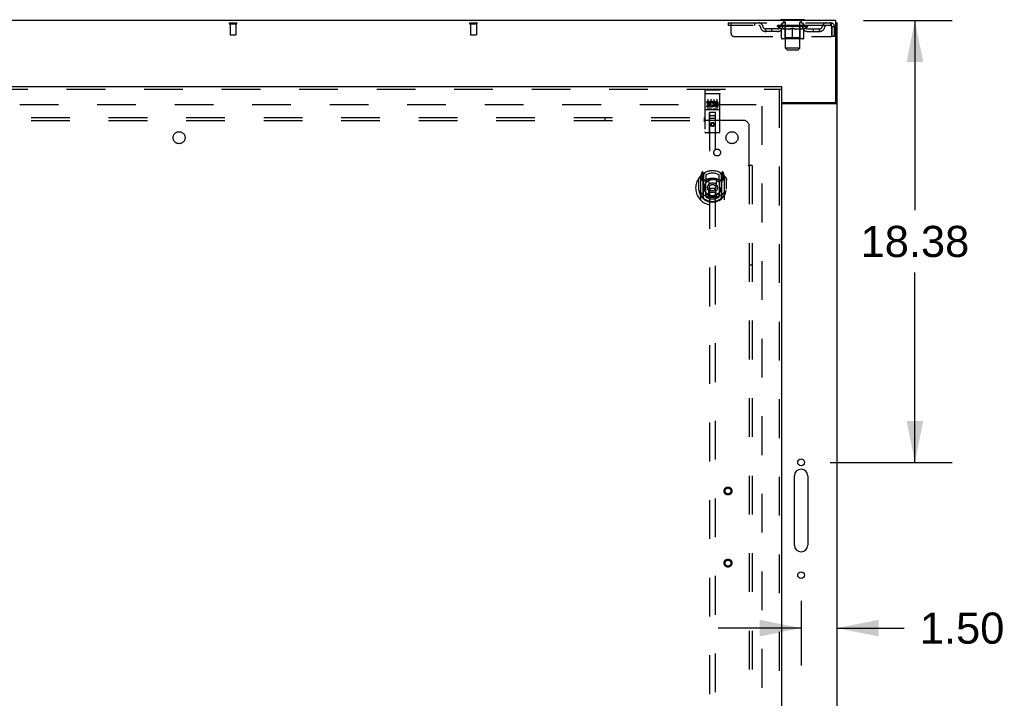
# Model space of a CAD drawing. Header units: inches. Extents: x 0 to 293, y 0 to 190.
# Tile 62 of 68: x 106 to 147, y 112 to 140. Entities that reach past the tile are written whole.
import ezdxf

# ---------------------------------------------------------------- set-up
doc = ezdxf.new("R2010")
doc.units = ezdxf.units.IN
doc.header["$LTSCALE"] = 16.12069
doc.header["$MEASUREMENT"] = 0
doc.linetypes.add('HIDDEN', pattern=[0.2, 0.1, -0.1])
doc.layers.get('0').update_dxf_attribs({"linetype": 'CONTINUOUS'})
for name, color, linetype in [('DEFAULT_2', 8, 'HIDDEN'), ('DIMENSIONS', 7, 'CONTINUOUS'), ('RIGHTHAND_DOOR_ASSEMBLY', 7, 'CONTINUOUS'), ('SUBPANEL', 7, 'CONTINUOUS')]:
    doc.layers.add(name, color=color, linetype=linetype)
doc.styles.get("Standard").update_dxf_attribs({"font": 'arial.ttf'})
doc.dimstyles.new('DIMSTYLE_1', dxfattribs={"dimtxt": 1.293103, "dimasz": 1.724138, "dimexe": 0.09, "dimexo": 0.07, "dimgap": 0.0375, "dimtad": 0, "dimtih": 1, "dimtoh": 1, "dimzin": 4, "dimdsep": 46, "dimtxsty": 'Standard', "dimblk": '_FILLED', "dimblk1": '_FILLED', "dimblk2": '_FILLED', "dimcen": 0.09, "dimadec": 3, "dimazin": 1, "dimtfac": 1, "dimtdec": 3, "dimtofl": 0, "dimtmove": 0, "dimatfit": 3, "dimldrblk": '_FILLED', "dimfxl": 0, "dimtolj": 1, "dimtzin": 4, "dimarcsym": 0})

# ---------------------------------------------------------------- blocks, each defined once
blk = doc.blocks.new('_FILLED')
at = {"color": 0, "linetype": 'ByBlock'}
blk.add_solid([(0, 0), (-1, 0.2), (-1, -0.2)], dxfattribs=at)
blk = doc.blocks.new('*D10')
at = {"layer": 'DIMENSIONS', "color": 2, "linetype": 'Continuous'}
for p, q in [((141.278, 140.259), (144.969, 140.259)), ((143.417, 140.259), (143.417, 132.365)), ((143.417, 121.884), (143.417, 129.779)), ((139.89, 121.884), (144.969, 121.884))]:
    blk.add_line(p, q, dxfattribs=at)
at = {"layer": 'DIMENSIONS', "color": 2, "linetype": 'Continuous', "xscale": 1.724137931, "yscale": 1.724137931, "zscale": 1.724137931}
for p, rotation in [((143.417, 140.259), 90), ((143.417, 121.884), 270)]:
    blk.add_blockref('_FILLED', p, dxfattribs=dict(at, rotation=rotation))
at = {"layer": 'DIMENSIONS', "color": 2, "linetype": 'Continuous', "insert": (143.417, 131.718), "char_height": 1.2931, "width": 4.51865, "attachment_point": 2, "line_spacing_factor": 0.9}
blk.add_mtext('18.38', dxfattribs=at)
blk = doc.blocks.new('*D11')
at = {"layer": 'DIMENSIONS', "color": 2, "linetype": 'Continuous'}
for p, q in [((138.683, 116.13), (138.683, 113.442)), ((138.683, 114.993), (135.235, 114.993)), ((140.183, 114.993), (142.975, 114.993))]:
    blk.add_line(p, q, dxfattribs=at)
at = {"layer": 'DIMENSIONS', "color": 2, "linetype": 'Continuous', "xscale": 1.724137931, "yscale": 1.724137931, "zscale": 1.724137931}
blk.add_blockref('_FILLED', (138.683, 114.993), dxfattribs=at)
at = {"layer": 'DIMENSIONS', "color": 2, "linetype": 'Continuous', "xscale": 1.724137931, "yscale": 1.724137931, "zscale": 1.724137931, "rotation": 180}
blk.add_blockref('_FILLED', (140.183, 114.993), dxfattribs=at)
at = {"layer": 'DIMENSIONS', "color": 2, "linetype": 'Continuous', "insert": (143.622, 115.64), "char_height": 1.2931, "width": 3.51397, "attachment_point": 1, "line_spacing_factor": 0.9}
blk.add_mtext('1.50', dxfattribs=at)

msp = doc.modelspace()

# ---------------------------------------------------------------- linework, layer by layer
at = {"color": 3, "linetype": 'Continuous'}
for p, q in [((140.131, 140.259), (62.485, 140.259)), ((140.131, 136.902), (140.131, 140.259)), ((140.183, 54.363), (140.183, 140.155)), ((137.871, 136.842), (140.071, 136.842)), ((137.871, 136.811), (140.143, 136.811)), ((138.402, 118.446), (138.402, 121.321)), ((138.965, 121.321), (138.965, 118.446))]:
    msp.add_line(p, q, dxfattribs=at)
at = {"color": 7, "linetype": 'Continuous'}
for p, q in [((137.829, 140.289), (137.829, 140.259)), ((138.829, 140.289), (137.829, 140.289)), ((138.829, 140.289), (138.829, 140.259)), ((140.131, 140.155), (140.183, 140.155)), ((140.079, 136.843), (140.079, 136.842)), ((140.079, 136.842), (140.183, 136.842))]:
    msp.add_line(p, q, dxfattribs=at)
for points in [[(140.061, 136.811), (140.061, 136.813), (140.061, 136.814), (140.061, 136.816), (140.061, 136.817), (140.062, 136.819), (140.062, 136.821), (140.064, 136.823), (140.065, 136.824), (140.066, 136.826), (140.068, 136.827), (140.07, 136.829), (140.071, 136.83), (140.073, 136.831), (140.074, 136.833), (140.076, 136.834), (140.077, 136.836), (140.078, 136.837), (140.079, 136.839)], [(140.079, 136.839), (140.079, 136.84), (140.079, 136.842)]]:
    msp.add_lwpolyline(points, dxfattribs=at)
at = {"color": 3, "linetype": 'Continuous'}
msp.add_lwpolyline([(140.143, 136.811), (140.145, 136.813), (140.147, 136.814), (140.149, 136.816), (140.152, 136.817), (140.155, 136.819), (140.158, 136.82), (140.161, 136.822), (140.164, 136.823), (140.166, 136.825), (140.169, 136.826), (140.172, 136.828), (140.174, 136.829), (140.176, 136.831), (140.179, 136.833), (140.18, 136.834), (140.181, 136.836), (140.182, 136.838), (140.183, 136.839), (140.183, 136.84), (140.183, 136.842)], dxfattribs=at)
for centre in [(138.683, 121.884), (138.683, 117.196)]:
    msp.add_circle(centre, 0.141, dxfattribs=at)
for centre, radius, start, end in [((140.071, 136.902), 0.06, 270, 360), ((138.683, 121.321), 0.281, 0, 180), ((138.683, 118.446), 0.281, 180, 360)]:
    msp.add_arc(centre, radius, start, end, dxfattribs=at)
at = {"layer": 'DEFAULT_2', "color": 8, "linetype": 'HIDDEN'}
for p, q in [((114.909, 140.155), (115.193, 140.155)), ((114.909, 140.112), (115.193, 140.112)), ((114.927, 140.112), (114.927, 139.665)), ((115.175, 140.112), (115.175, 139.665)), ((124.909, 140.155), (125.193, 140.155)), ((124.909, 140.112), (125.193, 140.112)), ((124.927, 140.112), (124.927, 139.665)), ((125.175, 140.112), (125.175, 139.665)), ((135.642, 140.155), (135.642, 140.051)), ((135.642, 140.155), (139.912, 140.155)), ((135.767, 139.718), (135.767, 140.155)), ((136.742, 140.155), (136.742, 140.051)), ((137.892, 140.051), (137.892, 140.155)), ((137.926, 140.289), (137.926, 140.259)), ((137.964, 140.199), (137.964, 140.279)), ((138.034, 140.189), (137.974, 140.189)), ((138.029, 139.108), (138.029, 140.179)), ((138.684, 140.189), (138.625, 140.189)), ((138.629, 139.108), (138.629, 140.179)), ((138.694, 140.199), (138.694, 140.279)), ((138.732, 140.289), (138.732, 140.259)), ((138.767, 140.051), (138.767, 140.155)), ((139.912, 140.155), (139.912, 140.051)), ((139.915, 140.154), (139.912, 140.155)), ((139.912, 140.051), (135.642, 140.051)), ((137.215, 139.8), (137.215, 139.904)), ((137.698, 139.904), (137.215, 139.904)), ((137.698, 139.8), (137.215, 139.8)), ((137.465, 139.8), (137.465, 139.904)), ((137.696, 140.004), (137.696, 140.051)), ((138.963, 140.004), (137.696, 140.004)), ((137.855, 139.893), (137.696, 140.004)), ((137.706, 140.045), (137.706, 140.051)), ((137.714, 140.041), (137.714, 140.045)), ((137.714, 140.041), (138.944, 140.041)), ((137.723, 140.041), (137.723, 140.045)), ((137.724, 140.041), (137.724, 140.045)), ((137.734, 140.045), (137.734, 140.051)), ((137.751, 140.041), (137.751, 140.045)), ((137.752, 140.041), (137.752, 140.045)), ((137.781, 140.045), (137.781, 140.051)), ((137.795, 140.041), (137.795, 140.045)), ((137.798, 140.041), (137.798, 140.045)), ((138.002, 140.044), (137.801, 140.044)), ((137.844, 140.045), (137.844, 140.051)), ((137.846, 140.041), (137.846, 140.044)), ((137.846, 140.041), (137.846, 140.044)), ((137.849, 140.041), (137.849, 140.044)), ((137.855, 139.893), (137.866, 139.893)), ((137.857, 140.041), (137.857, 140.045)), ((137.857, 140.041), (137.857, 140.044)), ((137.86, 140.041), (137.86, 140.045)), ((137.863, 140.041), (137.863, 140.045)), ((137.866, 139.53), (137.866, 139.936)), ((137.868, 140.041), (137.868, 140.044)), ((137.882, 140.041), (137.882, 140.044)), ((137.9, 140.041), (137.9, 140.044)), ((137.901, 140.041), (137.901, 140.047)), ((137.921, 140.041), (137.921, 140.044)), ((137.922, 140.045), (137.922, 140.051)), ((137.932, 140.041), (137.932, 140.045)), ((137.936, 140.041), (137.936, 140.045)), ((137.945, 140.041), (137.945, 140.044)), ((137.957, 140.041), (137.957, 140.048)), ((137.972, 140.041), (137.972, 140.044)), ((137.975, 140.041), (137.975, 140.044)), ((138.003, 140.041), (138.003, 140.044)), ((138.069, 140.044), (138.008, 140.044)), ((138.188, 139.893), (138.008, 139.893)), ((138.013, 140.045), (138.013, 140.051)), ((138.017, 139.533), (138.017, 140.001)), ((138.02, 140.041), (138.02, 140.045)), ((138.024, 140.041), (138.024, 140.045)), ((138.03, 140.041), (138.03, 140.05)), ((138.034, 140.041), (138.034, 140.044)), ((138.045, 140.041), (138.045, 140.044)), ((138.07, 140.041), (138.07, 140.044)), ((138.144, 140.044), (138.085, 140.044)), ((138.106, 140.041), (138.106, 140.044)), ((138.113, 140.045), (138.113, 140.051)), ((138.117, 140.041), (138.117, 140.045)), ((138.119, 140.041), (138.119, 140.051)), ((138.122, 140.041), (138.122, 140.045)), ((138.129, 140.041), (138.129, 140.045)), ((138.144, 140.041), (138.144, 140.044)), ((138.225, 140.044), (138.17, 140.044)), ((138.184, 140.041), (138.184, 140.044)), ((138.215, 140.044), (138.329, 140.051)), ((138.219, 140.045), (138.219, 140.051)), ((138.22, 140.051), (138.219, 140.051)), ((138.22, 140.045), (138.22, 140.051)), ((138.22, 140.041), (138.22, 140.045)), ((138.224, 140.041), (138.224, 140.045)), ((138.225, 140.041), (138.225, 140.045)), ((138.225, 140.041), (138.225, 140.044)), ((138.309, 140.044), (138.26, 140.044)), ((138.266, 140.041), (138.266, 140.044)), ((138.309, 140.041), (138.309, 140.044)), ((138.327, 140.045), (138.327, 140.045)), ((138.327, 140.041), (138.327, 140.045)), ((138.327, 140.041), (138.327, 140.045)), ((138.329, 140.045), (138.329, 140.051)), ((138.329, 139.493), (138.329, 139.937)), ((138.332, 140.041), (138.332, 140.045)), ((138.332, 140.041), (138.332, 140.045)), ((138.332, 140.045), (138.332, 140.045)), ((138.334, 140.044), (138.398, 140.044)), ((138.35, 140.041), (138.35, 140.044)), ((138.366, 140.044), (138.366, 140.049)), ((138.366, 140.049), (138.444, 140.044)), ((138.388, 140.044), (138.388, 140.048)), ((138.393, 140.041), (138.393, 140.044)), ((138.434, 140.041), (138.434, 140.045)), ((138.434, 140.041), (138.434, 140.044)), ((138.434, 140.044), (138.488, 140.044)), ((138.435, 140.041), (138.435, 140.045)), ((138.439, 140.051), (138.439, 140.051)), ((138.439, 140.045), (138.439, 140.051)), ((138.439, 140.045), (138.439, 140.051)), ((138.439, 140.041), (138.439, 140.045)), ((138.651, 139.893), (138.471, 139.893)), ((138.475, 140.041), (138.475, 140.044)), ((138.514, 140.041), (138.514, 140.044)), ((138.514, 140.044), (138.574, 140.044)), ((138.53, 140.041), (138.53, 140.045)), ((138.537, 140.041), (138.537, 140.045)), ((138.54, 140.041), (138.54, 140.051)), ((138.542, 140.041), (138.542, 140.045)), ((138.546, 140.045), (138.546, 140.051)), ((138.553, 140.041), (138.553, 140.044)), ((138.589, 140.041), (138.589, 140.044)), ((138.589, 140.044), (138.651, 140.044)), ((138.613, 140.041), (138.613, 140.044)), ((138.624, 140.041), (138.624, 140.044)), ((138.629, 140.041), (138.629, 140.05)), ((138.635, 140.041), (138.635, 140.045)), ((138.639, 140.041), (138.639, 140.045)), ((138.642, 139.533), (138.642, 140.001)), ((138.646, 140.045), (138.646, 140.051)), ((138.656, 140.041), (138.656, 140.044)), ((138.656, 140.044), (138.858, 140.044)), ((138.684, 140.041), (138.684, 140.044)), ((138.687, 140.041), (138.687, 140.044)), ((138.702, 140.041), (138.702, 140.048)), ((138.713, 140.041), (138.713, 140.044)), ((138.723, 140.041), (138.723, 140.045)), ((138.727, 140.041), (138.727, 140.045)), ((138.736, 140.045), (138.736, 140.051)), ((138.738, 140.041), (138.738, 140.044)), ((138.758, 140.041), (138.758, 140.047)), ((138.759, 140.041), (138.759, 140.044)), ((138.777, 140.041), (138.777, 140.044)), ((138.791, 140.041), (138.791, 140.044)), ((138.793, 139.53), (138.793, 139.936)), ((138.793, 139.893), (138.803, 139.893)), ((138.795, 140.041), (138.795, 140.045)), ((138.799, 140.041), (138.799, 140.045)), ((138.802, 140.041), (138.802, 140.045)), ((138.802, 140.041), (138.802, 140.044)), ((138.803, 139.893), (138.963, 140.004)), ((138.809, 140.041), (138.809, 140.044)), ((138.812, 140.041), (138.812, 140.044)), ((138.813, 140.041), (138.813, 140.044)), ((138.815, 140.045), (138.815, 140.051)), ((138.861, 140.041), (138.861, 140.045)), ((138.863, 140.041), (138.863, 140.045)), ((138.878, 140.045), (138.878, 140.051)), ((138.906, 140.041), (138.906, 140.045)), ((138.908, 140.041), (138.908, 140.045)), ((138.924, 140.045), (138.924, 140.051)), ((138.935, 140.041), (138.935, 140.045)), ((138.936, 140.041), (138.936, 140.045)), ((138.944, 140.041), (138.944, 140.045)), ((138.953, 140.045), (138.953, 140.051)), ((138.961, 139.904), (139.444, 139.904)), ((138.961, 139.8), (139.444, 139.8)), ((138.963, 140.004), (138.963, 140.051)), ((139.194, 139.8), (139.194, 139.904)), ((139.444, 139.8), (139.444, 139.904)), ((139.941, 140.002), (139.945, 139.988)), ((139.945, 139.988), (139.945, 139.593)), ((139.975, 139.593), (139.975, 139.988)), ((140.079, 139.988), (139.975, 139.988)), ((140.079, 139.593), (140.079, 139.988)), ((114.937, 139.655), (115.165, 139.655)), ((124.937, 139.655), (125.165, 139.655)), ((135.892, 139.593), (139.945, 139.593)), ((138.756, 139.493), (137.903, 139.493)), ((138.017, 139.533), (137.977, 139.493)), ((138.642, 139.533), (138.017, 139.533)), ((138.642, 139.533), (138.682, 139.493)), ((140.079, 139.593), (139.975, 139.593)), ((138.629, 139.108), (138.029, 139.108)), ((138.098, 139.039), (138.029, 139.108)), ((138.098, 139.039), (138.56, 139.039)), ((138.56, 139.039), (138.629, 139.108)), ((137.058, 57.707), (137.058, 136.811)), ((102.954, 136.759), (137.044, 136.759))]:
    msp.add_line(p, q, dxfattribs=at)
for points in [[(139.915, 140.154), (139.917, 140.151), (139.919, 140.146), (139.922, 140.139), (139.924, 140.13), (139.927, 140.119), (139.929, 140.106), (139.931, 140.092), (139.934, 140.077), (139.936, 140.061), (139.938, 140.043), (139.941, 140.025), (139.943, 140.007), (139.945, 139.988)], [(137.866, 139.936), (137.892, 139.926), (137.917, 139.917), (137.942, 139.91), (137.967, 139.903), (137.991, 139.897), (138.016, 139.893)], [(138.008, 139.893), (137.985, 139.898), (137.961, 139.903), (137.938, 139.91), (137.914, 139.917), (137.89, 139.926), (137.866, 139.935)], [(138.178, 139.893), (138.203, 139.897), (138.228, 139.903), (138.253, 139.91), (138.278, 139.918), (138.304, 139.927), (138.329, 139.937)], [(138.329, 139.935), (138.305, 139.926), (138.281, 139.917), (138.258, 139.91), (138.234, 139.903), (138.211, 139.897), (138.188, 139.893)], [(138.329, 139.937), (138.355, 139.927), (138.381, 139.918), (138.406, 139.91), (138.431, 139.903), (138.456, 139.897), (138.48, 139.893)], [(138.471, 139.893), (138.447, 139.898), (138.424, 139.903), (138.401, 139.91), (138.377, 139.917), (138.353, 139.926), (138.329, 139.935)], [(138.643, 139.893), (138.668, 139.897), (138.692, 139.903), (138.717, 139.91), (138.742, 139.918), (138.767, 139.926), (138.793, 139.936)], [(138.793, 139.935), (138.768, 139.926), (138.744, 139.917), (138.721, 139.91), (138.697, 139.903), (138.674, 139.898), (138.651, 139.893)], [(139.917, 140.05), (139.915, 140.051), (139.912, 140.051)], [(139.917, 140.05), (139.919, 140.048), (139.922, 140.045), (139.924, 140.042), (139.927, 140.037), (139.929, 140.033), (139.931, 140.027), (139.934, 140.022), (139.936, 140.016), (139.938, 140.009), (139.941, 140.002)]]:
    msp.add_lwpolyline(points, dxfattribs=at)
for centre, radius, start, end in [((114.909, 140.134), 0.0215, 90, 270), ((115.193, 140.134), 0.0215, 270, 90), ((124.909, 140.134), 0.0215, 90, 270), ((125.193, 140.134), 0.0215, 270, 90), ((136.926, 139.988), 0.167, 8.0716, 90), ((137.987, 139.988), 0.167, 90, 171.9284), ((137.836, 140.358), 0.069, 265, 270), ((137.954, 140.279), 0.01, 0, 90), ((137.974, 140.199), 0.01, 180, 270), ((138.019, 140.179), 0.01, 0, 90), ((138.639, 140.179), 0.01, 90, 180), ((138.672, 139.988), 0.167, 8.0716, 90), ((138.684, 140.199), 0.01, 270, 360), ((138.704, 140.279), 0.01, 90, 180), ((138.823, 140.358), 0.069, 270, 275), ((139.733, 139.988), 0.167, 90, 171.9284), ((139.912, 139.988), 0.167, 0, 90), ((114.937, 139.665), 0.01, 180, 270), ((115.165, 139.665), 0.01, 270, 360), ((124.937, 139.665), 0.01, 180, 270), ((125.165, 139.665), 0.01, 270, 360), ((135.892, 139.718), 0.125, 180, 270), ((136.926, 139.989), 0.0625, 7.9863, 90), ((137.215, 140.029), 0.229, 187.9863, 270), ((137.215, 140.029), 0.125, 188.0716, 270), ((137.698, 140.029), 0.125, 270, 351.9284), ((137.698, 140.029), 0.229, 270, 352.0137), ((137.986, 139.989), 0.0625, 90, 172.0137), ((137.977, 140.001), 0.0398, 0, 90), ((138.682, 140.001), 0.0398, 90, 180), ((138.672, 139.989), 0.0625, 7.9863, 90), ((138.961, 140.029), 0.229, 187.9863, 270), ((138.961, 140.029), 0.125, 188.0716, 270), ((139.444, 140.029), 0.125, 270, 351.9284), ((139.444, 140.029), 0.229, 270, 352.0137), ((139.733, 139.989), 0.0625, 90, 172.0137), ((139.912, 139.988), 0.063, 0, 90), ((137.903, 139.53), 0.0371, 180, 270), ((138.756, 139.53), 0.0371, 270, 360)]:
    msp.add_arc(centre, radius, start, end, dxfattribs=at)
for centre, major_axis, ratio, start_param, end_param in [((137.676, 140.039), (0.198, 0), 0.060556, 0.430652, 1.470503), ((138.329, 140.051), (0.633, 0.007), 0.05963, 2.96643, 3.140963), ((138.329, 140.051), (0.633, 0), 0.060556, -3.141593, -2.96706), ((137.676, 140.033), (0.198, 0.002), 0.05963, 1.376596, 1.469874), ((137.652, 140.039), (0.198, 0.002), 0.05963, 0.25549, 1.295341), ((137.72, 140.039), (0.198, -0.002), 0.05963, 0.605815, 1.645666), ((138.329, 140.051), (0.633, 0.013), 0.05688, 2.791345, 2.965878), ((138.329, 140.051), (0.633, -0.007), 0.05963, -2.96643, -2.791898), ((137.72, 140.033), (0.198, 0), 0.060556, 1.551758, 1.645036), ((137.652, 140.033), (0.198, 0.004), 0.05688, 1.20151, 1.294789), ((137.722, 140.035), (0.164, 0.002), 0.05963, 1.065228, 1.614276), ((137.702, 140.035), (0.164, 0.003), 0.05688, 0.890143, 1.43919), ((137.76, 140.035), (0.164, 0), 0.060556, 1.240391, 1.789438), ((137.648, 140.039), (0.198, 0.004), 0.05688, 0.080405, 1.120256), ((137.783, 140.039), (0.198, -0.004), 0.05688, 0.7809, 1.820751), ((138.329, 140.051), (0.633, 0.019), 0.052395, 2.616403, 2.790936), ((138.329, 140.051), (0.633, -0.013), 0.05688, -2.791345, -2.616812), ((137.783, 140.033), (0.198, -0.002), 0.05963, 1.72692, 1.820198), ((137.648, 140.033), (0.198, 0.006), 0.052395, 1.026568, 1.119847), ((137.701, 140.035), (0.164, 0.005), 0.052395, 0.715201, 1.264248), ((137.815, 140.035), (0.164, -0.002), 0.05963, 1.415553, 1.9646), ((137.862, 140.039), (0.198, -0.006), 0.052395, 0.955842, 1.995693), ((138.329, 140.051), (0.633, 0.025), 0.046319, 2.441654, 2.616187), ((137.665, 140.039), (0.198, 0.006), 0.052395, -0.094537, 0.945314), ((138.329, 140.051), (0.633, -0.019), 0.052395, -2.616403, -2.44187), ((137.862, 140.033), (0.198, -0.004), 0.05688, 1.902006, 1.995284), ((137.665, 140.033), (0.198, 0.008), 0.046319, 0.851819, 0.945098), ((137.72, 140.035), (0.164, 0.006), 0.046319, 0.540452, 1.089499), ((137.887, 140.035), (0.164, -0.003), 0.05688, 1.590638, 2.139686), ((137.956, 140.039), (0.198, -0.008), 0.046319, 1.130591, 2.170442), ((138.329, 140.051), (0.633, 0.029), 0.038841, 2.267123, 2.441656), ((138.329, 140.051), (0.633, -0.025), 0.046319, -2.441654, -2.267121), ((137.702, 140.039), (0.198, 0.008), 0.046319, -0.269286, 0.770565), ((137.956, 140.033), (0.198, -0.006), 0.052395, 2.076947, 2.170226), ((137.702, 140.033), (0.198, 0.009), 0.038841, 0.677289, 0.770567), ((137.757, 140.035), (0.164, 0.008), 0.038841, 0.365921, 0.914969), ((137.971, 140.035), (0.164, -0.005), 0.052395, 1.76558, 2.314627), ((138.061, 140.039), (0.198, -0.009), 0.038841, 1.305122, 2.344973), ((138.329, 140.051), (0.633, 0.033), 0.030195, 2.09281, 2.267343), ((137.759, 140.039), (0.198, 0.009), 0.038841, -0.443817, 0.596034), ((138.329, 140.051), (0.633, -0.029), 0.038841, -2.267123, -2.092591), ((138.061, 140.033), (0.198, -0.008), 0.046319, 2.251696, 2.344975), ((137.759, 140.033), (0.198, 0.01), 0.030195, 0.502975, 0.596254), ((137.811, 140.035), (0.164, 0.009), 0.030195, 0.191608, 0.740655), ((138.067, 140.035), (0.164, -0.006), 0.046319, 1.940329, 2.489376), ((137.832, 140.039), (0.198, 0.01), 0.030195, -0.61813, 0.421721), ((138.174, 140.039), (0.198, -0.01), 0.030195, 1.479435, 2.519286), ((138.329, 140.051), (0.633, 0.036), 0.020645, 1.918687, 2.09322), ((138.329, 140.051), (0.633, -0.033), 0.030195, -2.09281, -1.918277), ((138.174, 140.033), (0.198, -0.009), 0.038841, 2.426227, 2.519505), ((137.832, 140.033), (0.198, 0.011), 0.020645, 0.328852, 0.422131), ((137.881, 140.035), (0.164, 0.009), 0.020645, 0.017485, 0.566532), ((138.17, 140.035), (0.164, -0.008), 0.038841, 2.11486, 2.663907), ((137.921, 140.039), (0.198, 0.011), 0.020645, -0.792253, 0.247598), ((138.291, 140.039), (0.198, -0.011), 0.020645, 1.653558, 2.693409), ((138.329, 140.051), (0.633, 0.038), 0.010478, 1.744704, 1.919237), ((138.329, 140.051), (0.633, -0.036), 0.020645, -1.918687, -1.744154), ((138.291, 140.033), (0.198, -0.01), 0.030195, 2.60054, 2.693819), ((137.921, 140.033), (0.198, 0.012), 0.010478, 0.154869, 0.248148), ((137.965, 140.035), (0.164, 0.01), 0.010478, 6.126688, 6.675735), ((138.278, 140.035), (0.164, -0.009), 0.030195, 2.289173, 2.83822), ((138.022, 140.039), (0.198, 0.012), 0.010478, -0.966236, -0.000846), ((138.41, 140.039), (0.198, -0.012), 0.010478, 1.827541, 2.867392), ((138.329, 140.051), (0.633, -0.038), 0.010478, 4.538481, 4.720178), ((138.41, 140.033), (0.198, -0.011), 0.020645, 2.774664, 2.867942), ((138.388, 140.035), (0.164, -0.009), 0.020645, 2.463296, 3.012344), ((138.249, 140.039), (0.198, 0.012), 0.010478, 0.274201, 1.314052), ((138.163, 140.035), (0.164, 0.01), 0.010478, -0.000483, 0.504314), ((138.132, 140.033), (0.198, 0.012), 0.010478, 0.099668, 0.192946), ((138.329, 140.051), (0.633, 0.038), 0.010478, -1.571421, -1.396888), ((138.527, 140.033), (0.198, -0.012), 0.010478, 2.74231, 2.948646), ((138.496, 140.035), (0.164, -0.01), 0.010478, 2.637279, 3.14189), ((138.368, 140.039), (0.198, 0.011), 0.020645, 0.448184, 1.488034), ((138.271, 140.035), (0.164, 0.009), 0.020645, 0.129249, 0.678296), ((138.249, 140.033), (0.198, 0.011), 0.020645, 0.273651, 0.366929), ((138.329, 140.051), (0.633, 0.036), 0.020645, -1.397439, -1.222906), ((138.637, 140.039), (0.198, -0.012), 0.010478, -3.140747, -2.175357), ((138.329, 140.051), (0.633, -0.038), 0.010478, 1.222355, 1.396888), ((138.485, 140.039), (0.198, 0.01), 0.030195, 0.622307, 1.662158), ((138.381, 140.035), (0.164, 0.009), 0.030195, 0.303372, 0.852419), ((138.694, 140.035), (0.164, -0.01), 0.010478, 2.749043, 3.29809), ((138.738, 140.039), (0.198, -0.011), 0.020645, 2.893995, 3.933846), ((138.368, 140.033), (0.198, 0.01), 0.030195, 0.447774, 0.541052), ((138.738, 140.033), (0.198, -0.012), 0.010478, 2.893445, 2.986723), ((138.329, 140.051), (0.633, 0.033), 0.030195, -1.223315, -1.048783), ((138.598, 140.039), (0.198, 0.009), 0.038841, 0.79662, 1.836471), ((138.329, 140.051), (0.633, -0.036), 0.020645, 1.048373, 1.222906), ((138.489, 140.035), (0.164, 0.008), 0.038841, 0.477686, 1.026733), ((138.778, 140.035), (0.164, -0.009), 0.020645, 2.57506, 3.124108), ((138.827, 140.039), (0.198, -0.01), 0.030195, 2.719872, 3.759723), ((138.703, 140.039), (0.198, 0.008), 0.046319, 0.971151, 2.011002), ((138.485, 140.033), (0.198, 0.009), 0.038841, 0.622087, 0.715366), ((138.827, 140.033), (0.198, -0.011), 0.020645, 2.719462, 2.812741), ((138.329, 140.051), (0.633, 0.029), 0.038841, -1.049002, -0.874469), ((138.329, 140.051), (0.633, -0.033), 0.030195, 0.87425, 1.048783), ((138.592, 140.035), (0.164, 0.006), 0.046319, 0.652216, 1.201263), ((138.796, 140.039), (0.198, 0.006), 0.052395, 1.1459, 2.185751), ((138.848, 140.035), (0.164, -0.009), 0.030195, 2.400937, 2.949985), ((138.9, 140.039), (0.198, -0.009), 0.038841, 2.545558, 3.585409), ((138.688, 140.035), (0.164, 0.005), 0.052395, 0.826965, 1.376012), ((138.598, 140.033), (0.198, 0.008), 0.046319, 0.796618, 0.889896), ((138.9, 140.033), (0.198, -0.01), 0.030195, 2.545339, 2.638617), ((138.876, 140.039), (0.198, 0.004), 0.05688, 1.320842, 2.360692), ((138.329, 140.051), (0.633, 0.025), 0.046319, -0.874471, -0.699939), ((138.329, 140.051), (0.633, -0.029), 0.038841, 0.699936, 0.874469), ((138.956, 140.039), (0.198, -0.008), 0.046319, 2.371028, 3.410879), ((138.902, 140.035), (0.164, -0.008), 0.038841, 2.226624, 2.775671), ((138.938, 140.039), (0.198, 0.002), 0.05963, 1.495927, 2.535778), ((138.772, 140.035), (0.164, 0.003), 0.05688, 1.001907, 1.550954), ((138.994, 140.039), (0.198, -0.006), 0.052395, 2.196279, 3.23613), ((138.939, 140.035), (0.164, -0.006), 0.046319, 2.052093, 2.601141), ((138.703, 140.033), (0.198, 0.006), 0.052395, 0.971367, 1.064645), ((138.983, 140.039), (0.198, 0), 0.060556, 1.671089, 2.71094), ((138.956, 140.033), (0.198, -0.009), 0.038841, 2.371026, 2.464304), ((139.011, 140.039), (0.198, -0.004), 0.05688, 2.021337, 3.061188), ((138.329, 140.051), (0.633, 0.019), 0.052395, -0.699723, -0.52519), ((139.007, 140.039), (0.198, -0.002), 0.05963, 1.846251, 2.886102), ((138.329, 140.051), (0.633, -0.025), 0.046319, 0.525406, 0.699939), ((138.843, 140.035), (0.164, 0.002), 0.05963, 1.176993, 1.72604), ((138.958, 140.035), (0.164, -0.005), 0.052395, 1.877344, 2.426392), ((138.899, 140.035), (0.164, 0), 0.060556, 1.352155, 1.901202), ((138.957, 140.035), (0.164, -0.003), 0.05688, 1.702402, 2.25145), ((138.937, 140.035), (0.164, -0.002), 0.05963, 1.527317, 2.076364), ((138.796, 140.033), (0.198, 0.004), 0.05688, 1.146309, 1.239587), ((138.994, 140.033), (0.198, -0.008), 0.046319, 2.196495, 2.289773), ((138.329, 140.051), (0.633, 0.013), 0.05688, -0.524781, -0.350248), ((138.329, 140.051), (0.633, -0.019), 0.052395, 0.350657, 0.52519), ((138.876, 140.033), (0.198, 0.002), 0.05963, 1.321394, 1.414673), ((139.011, 140.033), (0.198, -0.006), 0.052395, 2.021746, 2.115024), ((138.329, 140.051), (0.633, 0.007), 0.05963, -0.349695, -0.175162), ((138.329, 140.051), (0.633, -0.013), 0.05688, 0.175715, 0.350248), ((138.938, 140.033), (0.198, 0), 0.060556, 1.496556, 1.589835), ((139.007, 140.033), (0.198, -0.004), 0.05688, 1.846804, 1.940083), ((138.983, 140.033), (0.198, -0.002), 0.05963, 1.671719, 1.764997), ((138.329, 140.051), (0.633, 0), 0.060556, -0.174533, 0), ((138.329, 140.051), (0.633, -0.007), 0.05963, 0.000629, 0.175162)]:
    msp.add_ellipse(centre, major_axis=major_axis, ratio=ratio, start_param=start_param, end_param=end_param, dxfattribs=at)
at = {"layer": 'RIGHTHAND_DOOR_ASSEMBLY', "color": 3, "linetype": 'Continuous'}
for p, q in [((101.683, 137.509), (137.871, 137.509)), ((137.871, 137.405), (137.871, 57.113))]:
    msp.add_line(p, q, dxfattribs=at)
at = {"layer": 'RIGHTHAND_DOOR_ASSEMBLY', "color": 8, "linetype": 'HIDDEN'}
for p, q in [((101.683, 137.405), (137.871, 137.405)), ((134.683, 137.347), (134.683, 135.622)), ((134.7, 137.218), (134.699, 137.218)), ((134.701, 137.218), (134.7, 137.218)), ((134.702, 137.218), (134.701, 137.218)), ((134.702, 137.218), (134.702, 137.218)), ((134.703, 137.218), (134.702, 137.218)), ((134.704, 137.218), (134.703, 137.218)), ((134.706, 137.218), (134.705, 137.218)), ((134.707, 137.219), (134.706, 137.218)), ((134.708, 137.219), (134.707, 137.219)), ((134.708, 137.219), (134.708, 137.219)), ((134.709, 137.219), (134.708, 137.219)), ((134.71, 137.219), (134.709, 137.219)), ((134.711, 137.219), (134.71, 137.219)), ((134.712, 137.219), (134.711, 137.219)), ((134.713, 137.219), (134.712, 137.219)), ((134.713, 137.377), (135.278, 137.377)), ((134.713, 137.219), (134.713, 137.219)), ((134.713, 137.219), (135.279, 137.219)), ((135.279, 137.219), (135.28, 137.219)), ((135.28, 137.219), (135.281, 137.219)), ((135.281, 137.219), (135.281, 137.219)), ((135.281, 137.219), (135.282, 137.219)), ((135.283, 137.219), (135.284, 137.219)), ((135.284, 137.219), (135.285, 137.219)), ((135.285, 137.219), (135.286, 137.218)), ((135.286, 137.218), (135.287, 137.218)), ((135.287, 137.218), (135.288, 137.218)), ((135.288, 137.218), (135.288, 137.218)), ((135.288, 137.218), (135.289, 137.218)), ((135.289, 137.218), (135.29, 137.218)), ((135.29, 137.218), (135.291, 137.218)), ((135.291, 137.218), (135.291, 137.218)), ((135.308, 135.622), (135.308, 137.347)), ((137.767, 137.405), (137.767, 57.113)), ((134.764, 136.841), (134.764, 136.884)), ((134.764, 136.884), (134.92, 136.884)), ((134.764, 136.841), (134.878, 136.841)), ((134.785, 136.757), (134.785, 136.799)), ((134.785, 136.799), (134.878, 136.799)), ((134.808, 136.986), (134.808, 136.68)), ((134.878, 136.799), (134.878, 136.841)), ((134.92, 136.706), (134.92, 136.884)), ((134.945, 136.836), (134.928, 136.875)), ((134.933, 136.986), (134.933, 136.68)), ((135.058, 136.986), (135.058, 136.68)), ((135.076, 136.841), (135.076, 136.884)), ((135.076, 136.884), (135.169, 136.884)), ((135.076, 136.841), (135.169, 136.841)), ((135.183, 136.986), (135.183, 136.68)), ((134.713, 136.549), (135.278, 136.549)), ((134.764, 136.671), (134.764, 136.713)), ((134.764, 136.713), (134.878, 136.713)), ((134.764, 136.671), (134.92, 136.671)), ((134.785, 136.757), (134.878, 136.757)), ((134.957, 136.565), (134.785, 136.565)), ((134.866, 135.622), (134.869, 136.432)), ((134.871, 136.432), (134.869, 136.432)), ((134.871, 136.432), (134.871, 99.43)), ((135.121, 136.432), (134.871, 136.432)), ((134.878, 136.713), (134.878, 136.757)), ((134.92, 136.706), (134.933, 136.725)), ((134.92, 136.671), (134.92, 136.683)), ((134.924, 136.681), (134.92, 136.683)), ((135.207, 136.565), (135.035, 136.565)), ((135.121, 99.43), (135.121, 136.432)), ((135.122, 136.432), (135.121, 136.432)), ((135.126, 135.622), (135.122, 136.432)), ((135.136, 136.757), (135.183, 136.757)), ((135.14, 136.798), (135.169, 136.798)), ((135.14, 136.713), (135.233, 136.713)), ((135.14, 136.671), (135.233, 136.671)), ((135.233, 136.671), (135.233, 136.713)), ((135.123, 136.182), (134.868, 136.182)), ((134.911, 136.307), (135.081, 136.307)), ((134.996, 136.004), (134.933, 135.967)), ((134.996, 135.992), (134.943, 135.962)), ((134.996, 136.004), (134.996, 135.992)), ((135.058, 135.967), (134.996, 136.004)), ((135.048, 135.962), (134.996, 135.992)), ((135.278, 135.592), (134.713, 135.592)), ((134.933, 135.967), (134.933, 135.895)), ((134.933, 135.967), (134.943, 135.962)), ((134.933, 135.895), (134.943, 135.901)), ((134.933, 135.895), (134.996, 135.859)), ((134.943, 135.962), (134.943, 135.901)), ((134.943, 135.901), (134.996, 135.871)), ((134.996, 135.871), (135.048, 135.901)), ((134.996, 135.859), (135.058, 135.895)), ((134.996, 135.859), (134.996, 135.871)), ((135.058, 135.967), (135.048, 135.962)), ((135.048, 135.901), (135.048, 135.962)), ((135.058, 135.895), (135.048, 135.901)), ((135.058, 135.895), (135.058, 135.967)), ((134.571, 133.958), (134.5, 133.782)), ((134.613, 133.874), (134.599, 133.955)), ((134.621, 133.827), (134.691, 133.936)), ((135.301, 133.936), (135.371, 133.827)), ((135.393, 133.955), (135.378, 133.874)), ((135.492, 133.782), (135.421, 133.958)), ((134.413, 133.676), (134.413, 133.288)), ((134.421, 133.699), (134.421, 133.241)), ((134.496, 133.771), (134.496, 132.804)), ((134.553, 133.767), (134.553, 133.617)), ((134.621, 133.767), (134.553, 133.767)), ((134.553, 133.617), (134.613, 133.617)), ((134.562, 133.759), (134.591, 133.713)), ((134.593, 133.878), (134.592, 133.877)), ((134.592, 133.877), (134.592, 133.877)), ((134.592, 133.877), (134.592, 133.877)), ((134.613, 132.858), (134.613, 133.874)), ((134.621, 132.883), (134.621, 133.886)), ((134.623, 133.861), (134.623, 133.654)), ((134.713, 133.616), (134.641, 133.616)), ((134.643, 133.634), (134.709, 133.634)), ((134.713, 132.975), (134.713, 133.606)), ((134.721, 133.839), (134.721, 133.586)), ((134.833, 133.632), (134.863, 133.288)), ((135.159, 133.632), (135.128, 133.288)), ((135.271, 133.586), (135.271, 133.839)), ((135.351, 133.616), (135.278, 133.616)), ((135.278, 133.606), (135.278, 132.975)), ((135.283, 133.634), (135.348, 133.634)), ((135.368, 133.654), (135.368, 133.861)), ((135.371, 132.883), (135.371, 133.886)), ((135.438, 133.767), (135.371, 133.767)), ((135.378, 133.874), (135.378, 132.858)), ((135.378, 133.617), (135.438, 133.617)), ((135.4, 133.877), (135.395, 133.88)), ((135.401, 133.713), (135.43, 133.759)), ((135.438, 133.617), (135.438, 133.767)), ((135.496, 132.804), (135.496, 133.771)), ((135.571, 133.699), (135.571, 133.241)), ((135.578, 133.288), (135.578, 133.676)), ((134.413, 133.288), (134.428, 133.288)), ((134.421, 133.241), (134.421, 133.238)), ((134.833, 132.948), (134.863, 133.288)), ((134.863, 133.288), (135.128, 133.288)), ((135.159, 132.948), (135.128, 133.288)), ((135.578, 133.288), (135.563, 133.288)), ((135.571, 133.241), (135.571, 133.238)), ((134.721, 133.025), (134.721, 132.922)), ((135.271, 132.922), (135.271, 133.025))]:
    msp.add_line(p, q, dxfattribs=at)
at = {"layer": 'RIGHTHAND_DOOR_ASSEMBLY', "color": 7, "linetype": 'Continuous'}
msp.add_line((137.871, 137.509), (137.871, 137.405), dxfattribs=at)
at = {"layer": 'RIGHTHAND_DOOR_ASSEMBLY', "color": 8, "linetype": 'HIDDEN'}
for points in [[(134.699, 137.218), (134.699, 137.218), (134.699, 137.218), (134.698, 137.218), (134.698, 137.218), (134.697, 137.218), (134.697, 137.217), (134.697, 137.217), (134.696, 137.217), (134.696, 137.217), (134.696, 137.217), (134.695, 137.217), (134.695, 137.217), (134.695, 137.217), (134.694, 137.217), (134.694, 137.217), (134.694, 137.217), (134.693, 137.217), (134.693, 137.217), (134.693, 137.217), (134.693, 137.217), (134.692, 137.217), (134.692, 137.216), (134.692, 137.216), (134.691, 137.216), (134.691, 137.216), (134.691, 137.216), (134.69, 137.216), (134.69, 137.216), (134.69, 137.216), (134.69, 137.216), (134.689, 137.216), (134.689, 137.216), (134.689, 137.216), (134.689, 137.215), (134.688, 137.215), (134.688, 137.215), (134.688, 137.215), (134.688, 137.215), (134.688, 137.215), (134.687, 137.215), (134.687, 137.215), (134.687, 137.215), (134.687, 137.215), (134.687, 137.215), (134.686, 137.214), (134.686, 137.214), (134.686, 137.214), (134.686, 137.214), (134.686, 137.214), (134.686, 137.214), (134.685, 137.214), (134.685, 137.214), (134.685, 137.214), (134.685, 137.214), (134.685, 137.214), (134.685, 137.213), (134.685, 137.213), (134.684, 137.213), (134.684, 137.213), (134.684, 137.213), (134.684, 137.213), (134.684, 137.213), (134.684, 137.213), (134.684, 137.213), (134.684, 137.213), (134.684, 137.212), (134.684, 137.212), (134.684, 137.212), (134.684, 137.212), (134.684, 137.212), (134.684, 137.212), (134.683, 137.212), (134.683, 137.212), (134.683, 137.212), (134.683, 137.211), (134.683, 137.211), (134.683, 137.211)], [(134.705, 137.218), (134.705, 137.218), (134.704, 137.218)], [(135.282, 137.219), (135.283, 137.219), (135.283, 137.219)], [(135.291, 137.218), (135.292, 137.218), (135.293, 137.218), (135.293, 137.218), (135.293, 137.218), (135.294, 137.218), (135.294, 137.218), (135.294, 137.218), (135.295, 137.217), (135.295, 137.217), (135.295, 137.217), (135.296, 137.217), (135.296, 137.217), (135.296, 137.217), (135.297, 137.217), (135.297, 137.217), (135.297, 137.217), (135.298, 137.217), (135.298, 137.217), (135.298, 137.217), (135.299, 137.217), (135.299, 137.217), (135.299, 137.217), (135.3, 137.217), (135.3, 137.216), (135.3, 137.216), (135.301, 137.216), (135.301, 137.216), (135.301, 137.216), (135.301, 137.216), (135.302, 137.216), (135.302, 137.216), (135.302, 137.216), (135.302, 137.216), (135.303, 137.216), (135.303, 137.216), (135.303, 137.215), (135.303, 137.215), (135.304, 137.215), (135.304, 137.215), (135.304, 137.215), (135.304, 137.215), (135.304, 137.215), (135.305, 137.215), (135.305, 137.215), (135.305, 137.215), (135.305, 137.215), (135.305, 137.214), (135.306, 137.214), (135.306, 137.214), (135.306, 137.214), (135.306, 137.214), (135.306, 137.214), (135.306, 137.214), (135.307, 137.214), (135.307, 137.214), (135.307, 137.214), (135.307, 137.214), (135.307, 137.213), (135.307, 137.213), (135.307, 137.213), (135.307, 137.213), (135.308, 137.213), (135.308, 137.213), (135.308, 137.213), (135.308, 137.213), (135.308, 137.213), (135.308, 137.213), (135.308, 137.212), (135.308, 137.212), (135.308, 137.212), (135.308, 137.212), (135.308, 137.212), (135.308, 137.212), (135.308, 137.212), (135.308, 137.212), (135.308, 137.212), (135.308, 137.211), (135.308, 137.211), (135.308, 137.211)], [(134.785, 136.565), (134.785, 136.565), (134.785, 136.565), (134.784, 136.565), (134.784, 136.565), (134.784, 136.565), (134.784, 136.565), (134.784, 136.565), (134.783, 136.565), (134.783, 136.565), (134.783, 136.565), (134.783, 136.565), (134.783, 136.565), (134.782, 136.565), (134.782, 136.565), (134.782, 136.565), (134.782, 136.565), (134.782, 136.565), (134.782, 136.565), (134.782, 136.565), (134.781, 136.565), (134.781, 136.565), (134.781, 136.565), (134.781, 136.565), (134.781, 136.565), (134.781, 136.565), (134.781, 136.565), (134.78, 136.565), (134.78, 136.565), (134.78, 136.565), (134.78, 136.565), (134.78, 136.565), (134.78, 136.565), (134.78, 136.565), (134.78, 136.565), (134.779, 136.565), (134.779, 136.565), (134.779, 136.566), (134.779, 136.566), (134.779, 136.566), (134.779, 136.566), (134.779, 136.566), (134.779, 136.566), (134.779, 136.566), (134.779, 136.566), (134.779, 136.566), (134.778, 136.566)], [(134.963, 136.566), (134.963, 136.566), (134.963, 136.566), (134.963, 136.566), (134.963, 136.566), (134.963, 136.566), (134.963, 136.566), (134.963, 136.566), (134.963, 136.566), (134.963, 136.566), (134.962, 136.565), (134.962, 136.565), (134.962, 136.565), (134.962, 136.565), (134.962, 136.565), (134.962, 136.565), (134.962, 136.565), (134.962, 136.565), (134.962, 136.565), (134.961, 136.565), (134.961, 136.565), (134.961, 136.565), (134.961, 136.565), (134.961, 136.565), (134.961, 136.565), (134.961, 136.565), (134.96, 136.565), (134.96, 136.565), (134.96, 136.565), (134.96, 136.565), (134.96, 136.565), (134.96, 136.565), (134.96, 136.565), (134.959, 136.565), (134.959, 136.565), (134.959, 136.565), (134.959, 136.565), (134.959, 136.565), (134.958, 136.565), (134.958, 136.565), (134.958, 136.565), (134.958, 136.565), (134.958, 136.565), (134.957, 136.565), (134.957, 136.565), (134.957, 136.565)], [(135.035, 136.565), (135.035, 136.565), (135.035, 136.565), (135.034, 136.565), (135.034, 136.565), (135.034, 136.565), (135.034, 136.565), (135.034, 136.565), (135.033, 136.565), (135.033, 136.565), (135.033, 136.565), (135.033, 136.565), (135.033, 136.565), (135.033, 136.565), (135.032, 136.565), (135.032, 136.565), (135.032, 136.565), (135.032, 136.565), (135.032, 136.565), (135.032, 136.565), (135.031, 136.565), (135.031, 136.565), (135.031, 136.565), (135.031, 136.565), (135.031, 136.565), (135.031, 136.565), (135.031, 136.565), (135.03, 136.565), (135.03, 136.565), (135.03, 136.565), (135.03, 136.565), (135.03, 136.565), (135.03, 136.565), (135.03, 136.565), (135.03, 136.565), (135.029, 136.565), (135.029, 136.565), (135.029, 136.566), (135.029, 136.566), (135.029, 136.566), (135.029, 136.566), (135.029, 136.566), (135.029, 136.566), (135.029, 136.566), (135.029, 136.566), (135.029, 136.566), (135.028, 136.566)], [(135.213, 136.566), (135.213, 136.566), (135.213, 136.566), (135.213, 136.566), (135.213, 136.566), (135.213, 136.566), (135.213, 136.566), (135.213, 136.566), (135.213, 136.566), (135.213, 136.566), (135.212, 136.565), (135.212, 136.565), (135.212, 136.565), (135.212, 136.565), (135.212, 136.565), (135.212, 136.565), (135.212, 136.565), (135.212, 136.565), (135.212, 136.565), (135.211, 136.565), (135.211, 136.565), (135.211, 136.565), (135.211, 136.565), (135.211, 136.565), (135.211, 136.565), (135.211, 136.565), (135.21, 136.565), (135.21, 136.565), (135.21, 136.565), (135.21, 136.565), (135.21, 136.565), (135.21, 136.565), (135.21, 136.565), (135.209, 136.565), (135.209, 136.565), (135.209, 136.565), (135.209, 136.565), (135.209, 136.565), (135.208, 136.565), (135.208, 136.565), (135.208, 136.565), (135.208, 136.565), (135.208, 136.565), (135.207, 136.565), (135.207, 136.565), (135.207, 136.565)], [(134.463, 133.174), (134.467, 133.169), (134.47, 133.164), (134.473, 133.159), (134.475, 133.155), (134.478, 133.15), (134.481, 133.146), (134.484, 133.142), (134.486, 133.138), (134.489, 133.134), (134.491, 133.131), (134.494, 133.127), (134.496, 133.124), (134.498, 133.121), (134.501, 133.117), (134.503, 133.115), (134.505, 133.112), (134.507, 133.109), (134.51, 133.106), (134.512, 133.104), (134.514, 133.101), (134.516, 133.099), (134.518, 133.097), (134.52, 133.094), (134.521, 133.092), (134.523, 133.09), (134.525, 133.088), (134.527, 133.086), (134.529, 133.085), (134.53, 133.083), (134.532, 133.081), (134.534, 133.08), (134.535, 133.078), (134.537, 133.077), (134.539, 133.075), (134.54, 133.074), (134.542, 133.073)], [(135.45, 133.073), (135.452, 133.074), (135.453, 133.075), (135.455, 133.077), (135.456, 133.078), (135.458, 133.08), (135.46, 133.081), (135.461, 133.083), (135.463, 133.085), (135.465, 133.086), (135.467, 133.088), (135.469, 133.09), (135.47, 133.092), (135.472, 133.094), (135.474, 133.097), (135.476, 133.099), (135.478, 133.101), (135.48, 133.104), (135.482, 133.106), (135.484, 133.109), (135.487, 133.112), (135.489, 133.114), (135.491, 133.117), (135.493, 133.121), (135.496, 133.124), (135.498, 133.127), (135.501, 133.131), (135.503, 133.134), (135.506, 133.138), (135.508, 133.142), (135.511, 133.146), (135.514, 133.15), (135.516, 133.155), (135.519, 133.159), (135.522, 133.164), (135.525, 133.169), (135.528, 133.174)], [(135.184, 132.931), (135.178, 132.929), (135.173, 132.928), (135.168, 132.927), (135.162, 132.925), (135.157, 132.924), (135.151, 132.923), (135.146, 132.921), (135.14, 132.92), (135.135, 132.919), (135.129, 132.918), (135.124, 132.917), (135.118, 132.916), (135.113, 132.915), (135.107, 132.914), (135.102, 132.913), (135.096, 132.912), (135.091, 132.912), (135.085, 132.911), (135.08, 132.91), (135.074, 132.91), (135.069, 132.909), (135.063, 132.908), (135.057, 132.908), (135.052, 132.907), (135.046, 132.907), (135.041, 132.907), (135.035, 132.906), (135.029, 132.906), (135.024, 132.906), (135.018, 132.906), (135.013, 132.905), (135.007, 132.905), (135.002, 132.905), (134.996, 132.905), (134.99, 132.905), (134.985, 132.905), (134.979, 132.905), (134.974, 132.906), (134.968, 132.906), (134.962, 132.906), (134.957, 132.906), (134.951, 132.907), (134.946, 132.907), (134.94, 132.907), (134.934, 132.908), (134.929, 132.908), (134.923, 132.909), (134.918, 132.91), (134.912, 132.91), (134.907, 132.911), (134.901, 132.912), (134.896, 132.912), (134.89, 132.913), (134.884, 132.914), (134.879, 132.915), (134.873, 132.916), (134.868, 132.917), (134.862, 132.918), (134.857, 132.919), (134.851, 132.92), (134.846, 132.921), (134.841, 132.923), (134.835, 132.924), (134.83, 132.925), (134.824, 132.927), (134.819, 132.928), (134.813, 132.929), (134.808, 132.931)]]:
    msp.add_lwpolyline(points, dxfattribs=at)
for centre, radius in [((134.996, 135.932), 0.085), ((134.996, 135.932), 0.0845), ((134.996, 133.306), 0.35), ((134.996, 133.306), 0.335), ((134.996, 133.306), 0.205), ((134.996, 133.306), 0.133), ((135.642, 120.696), 0.164), ((135.642, 120.696), 0.124), ((135.642, 117.696), 0.164), ((135.642, 117.696), 0.124)]:
    msp.add_circle(centre, radius, dxfattribs=at)
for centre, radius, start, end in [((134.713, 137.347), 0.03, 90, 180), ((135.278, 137.347), 0.03, 0, 90), ((134.97, 136.777), 0.107, 244.2636, 113.4027), ((134.97, 136.777), 0.0639, 234.8895, 113.4026), ((135.169, 136.82), 0.0644, 282.2995, 90.0775), ((135.169, 136.82), 0.0219, 269.9011, 90), ((134.713, 136.519), 0.03, 90, 180), ((134.911, 136.392), 0.04, 90, 180), ((135.14, 136.734), 0.0635, 90, 270), ((135.081, 136.392), 0.04, 0, 90), ((135.14, 136.735), 0.0219, 100.307, 270), ((135.278, 136.519), 0.03, 0, 90), ((134.911, 136.347), 0.04, 180, 270), ((135.081, 136.347), 0.04, 270, 360), ((134.713, 135.622), 0.03, 180, 270), ((134.836, 135.622), 0.03, 270, 360), ((135.156, 135.622), 0.03, 180, 270), ((135.278, 135.622), 0.03, 270, 360), ((134.996, 133.306), 0.7, 35.2961, 144.7039), ((134.584, 133.952), 0.015, 10, 158.1959), ((135.407, 133.952), 0.015, 21.8041, 170), ((134.996, 133.288), 0.7, 125.5126, 54.4874), ((134.441, 133.699), 0.02, 144.7039, 180), ((134.511, 133.771), 0.015, 135.0748, 180), ((134.566, 133.762), 0.005, 90, 212.6792), ((134.996, 132.975), 0.7, 53.2319, 126.7681), ((134.601, 133.841), 0.02, 0, 125.5126), ((134.433, 133.612), 0.188, 0, 32.6792), ((134.603, 133.861), 0.02, 0, 125.2543), ((134.641, 133.886), 0.02, 121.4688, 179.9992), ((134.641, 133.636), 0.02, 180, 270), ((134.643, 133.654), 0.02, 180, 270), ((134.709, 133.654), 0.02, 270, 293.464), ((134.728, 133.606), 0.015, 112.9863, 180), ((134.996, 132.993), 0.7, 66.536, 113.464), ((134.996, 133.306), 0.6, 62.7204, 117.2796), ((134.751, 133.586), 0.03, 180, 311.1261), ((134.996, 133.306), 0.343, 48.8739, 131.1261), ((134.813, 133.63), 0.02, 5.0796, 105.6131), ((135.179, 133.63), 0.02, 74.3869, 174.9204), ((135.241, 133.586), 0.03, 228.8739, 360), ((135.263, 133.606), 0.015, 0, 67.0137), ((135.283, 133.654), 0.02, 246.536, 270), ((135.348, 133.654), 0.02, 270, 360), ((135.351, 133.636), 0.02, 270, 360), ((135.351, 133.886), 0.02, 0, 58.5295), ((135.388, 133.861), 0.02, 54.7457, 180), ((135.391, 133.841), 0.02, 54.4874, 180), ((135.559, 133.612), 0.188, 147.3208, 180), ((135.426, 133.762), 0.005, 327.3208, 90), ((135.481, 133.771), 0.015, 0, 44.9252), ((135.551, 133.699), 0.02, 0, 35.2961), ((134.996, 133.29), 0.583, 180.2464, 359.7536), ((134.441, 133.241), 0.02, 180, 187.6622), ((134.996, 133.316), 0.58, 187.6622, 352.3378), ((135.551, 133.241), 0.02, 352.3378, 360), ((134.511, 132.804), 0.015, 180, 224.9252), ((134.996, 133.605), 0.7, 229.529, 310.471), ((134.628, 132.858), 0.015, 180, 229.6413), ((134.641, 132.883), 0.02, 180, 230.6594), ((134.728, 132.975), 0.015, 180, 247.0137), ((134.751, 133.025), 0.03, 48.8739, 180), ((134.996, 133.316), 0.48, 235.0461, 304.9539), ((134.996, 133.306), 0.343, 228.8739, 311.1261), ((134.813, 132.95), 0.02, 254.4248, 354.9204), ((135.178, 132.95), 0.02, 185.0796, 285.5752), ((135.241, 133.025), 0.03, 0, 131.1261), ((135.263, 132.975), 0.015, 292.9863, 360), ((135.351, 132.883), 0.02, 309.3378, 359.9984), ((135.363, 132.858), 0.015, 310.3587, 360), ((135.481, 132.804), 0.015, 315.0748, 360)]:
    msp.add_arc(centre, radius, start, end, dxfattribs=at)
at = {"layer": 'SUBPANEL', "color": 8, "linetype": 'HIDDEN'}
for p, q in [((67.965, 136.228), (134.652, 136.228)), ((67.965, 136.103), (134.652, 136.103)), ((130.527, 136.103), (130.527, 136.228)), ((134.652, 136.228), (134.652, 136.141)), ((134.652, 136.141), (134.652, 136.062)), ((136.277, 136.103), (134.688, 136.103)), ((136.527, 134.263), (136.527, 135.853)), ((136.486, 134.228), (136.566, 134.228)), ((136.527, 134.228), (136.527, 60.29)), ((136.546, 134.245), (136.539, 134.252)), ((136.652, 134.228), (136.566, 134.228)), ((136.652, 134.228), (136.652, 60.29)), ((136.527, 130.103), (136.652, 130.103))]:
    msp.add_line(p, q, dxfattribs=at)
for points in [[(134.652, 136.141), (134.654, 136.139), (134.656, 136.137), (134.657, 136.134), (134.659, 136.132), (134.661, 136.13), (134.663, 136.128), (134.664, 136.127), (134.666, 136.125), (134.668, 136.123), (134.669, 136.122), (134.674, 136.116)], [(134.652, 136.062), (134.654, 136.063), (134.656, 136.064), (134.658, 136.065), (134.66, 136.066), (134.661, 136.067), (134.663, 136.068), (134.665, 136.07), (134.666, 136.072), (134.668, 136.073), (134.669, 136.075), (134.671, 136.077), (134.672, 136.08), (134.674, 136.082), (134.675, 136.084)], [(134.674, 136.116), (134.676, 136.115), (134.678, 136.113), (134.68, 136.11), (134.682, 136.108), (134.684, 136.106), (134.686, 136.105), (134.688, 136.103)], [(134.675, 136.084), (134.678, 136.089), (134.68, 136.092), (134.681, 136.094), (134.683, 136.097), (134.684, 136.099), (134.686, 136.101), (134.688, 136.103)], [(136.486, 134.228), (136.487, 134.23), (136.488, 134.232), (136.489, 134.234), (136.49, 134.235), (136.491, 134.237), (136.493, 134.239), (136.494, 134.24), (136.496, 134.242), (136.498, 134.244), (136.5, 134.245), (136.502, 134.246), (136.504, 134.248), (136.506, 134.249), (136.508, 134.251), (136.513, 134.254)], [(136.513, 134.254), (136.516, 134.255), (136.519, 134.257), (136.521, 134.259), (136.523, 134.26), (136.525, 134.262), (136.527, 134.263)], [(136.539, 134.252), (136.537, 134.254), (136.535, 134.256), (136.533, 134.258), (136.531, 134.26), (136.529, 134.262), (136.527, 134.263)], [(136.566, 134.228), (136.563, 134.23), (136.561, 134.231), (136.559, 134.233), (136.557, 134.235), (136.555, 134.237), (136.553, 134.238), (136.551, 134.24), (136.549, 134.242), (136.548, 134.243), (136.546, 134.245)]]:
    msp.add_lwpolyline(points, dxfattribs=at)
for centre, radius in [((112.808, 135.384), 0.25), ((135.808, 135.384), 0.25), ((135.19, 134.765), 0.141)]:
    msp.add_circle(centre, radius, dxfattribs=at)
msp.add_arc((136.277, 135.853), 0.25, 0, 90, dxfattribs=at)

# ---------------------------------------------------------------- dimensions: what is measured, and where the dimension line sits
at = {"layer": 'DIMENSIONS', "color": 2, "linetype": 'Continuous'}
for base, p1, p2, angle, picture, middle in [((143.416968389, 121.884191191), (141.208314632, 140.259191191), (139.820314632, 121.884191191), 270, '*D10', (143.469504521, 131.064485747)), ((138.683, 114.993), (140.183, 136.811), (138.683, 113.372), 180, '*D11', (145.435, 114.986))]:
    dim = msp.add_linear_dim(base=base, p1=p1, p2=p2, angle=angle, dimstyle='DIMSTYLE_1', dxfattribs=at)
    dim.commit()
    dim.dimension.update_dxf_attribs({"geometry": picture, "text_midpoint": middle, "dimtype": 160})

doc.saveas('drawing.dxf')
